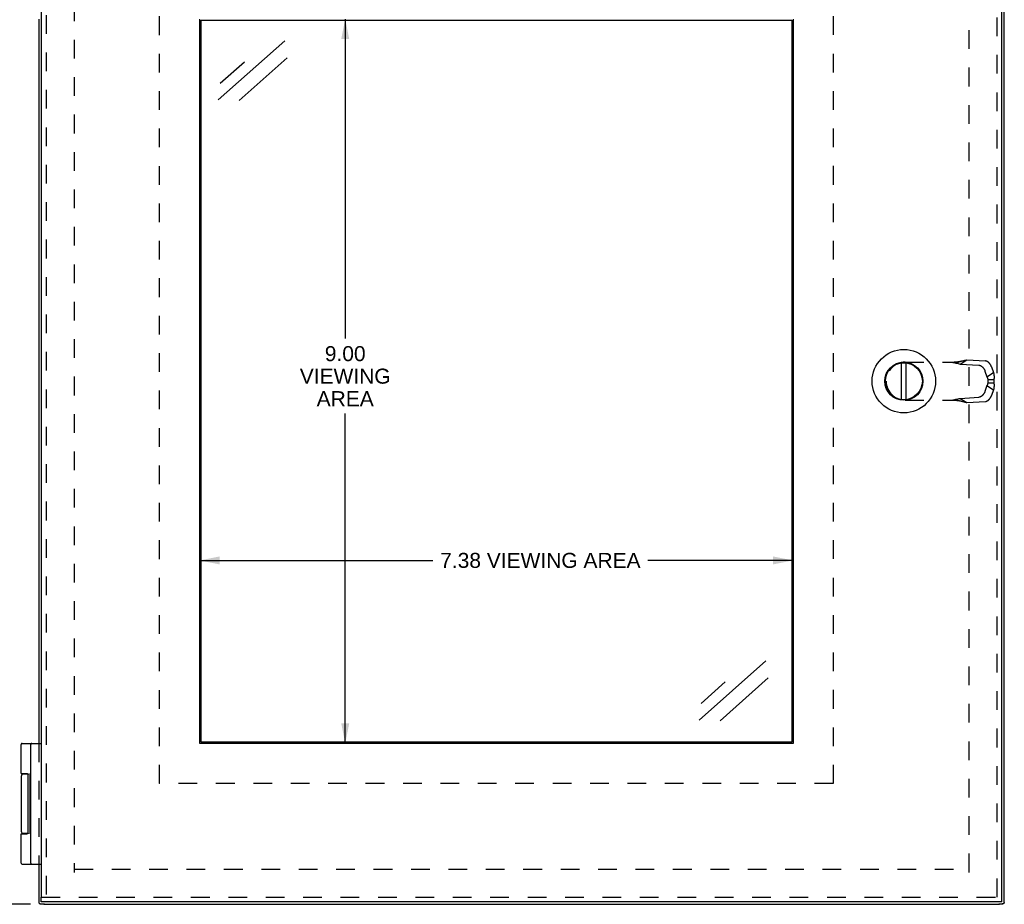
# Model space of a CAD drawing. Header units: inches. Extents: x 0 to 42.3, y 0 to 27.4.
# Tile 4 of 10: x 7.1 to 19.3, y 7.1 to 18.1. Entities that reach past the tile are written whole.
import ezdxf

# ---------------------------------------------------------------- set-up
doc = ezdxf.new("R2010")
doc.units = ezdxf.units.IN
doc.header["$LTSCALE"] = 2.325389
doc.header["$MEASUREMENT"] = 0
doc.linetypes.add('HIDDEN', pattern=[0.2, 0.1, -0.1])
doc.layers.get('0').update_dxf_attribs({"linetype": 'CONTINUOUS'})
for name, color, linetype in [('DEFAULT_2', 8, 'HIDDEN'), ('DIMENSIONS', 7, 'CONTINUOUS'), ('DOOR_ASSEMBLY', 7, 'CONTINUOUS')]:
    doc.layers.add(name, color=color, linetype=linetype)
doc.styles.get("Standard").update_dxf_attribs({"font": 'arial.ttf'})
doc.dimstyles.new('DIMSTYLE_1', dxfattribs={"dimtxt": 0.186528, "dimasz": 0.248705, "dimexe": 0.09, "dimexo": 0.07, "dimgap": 0.0375, "dimtad": 0, "dimtih": 1, "dimtoh": 1, "dimzin": 4, "dimdsep": 46, "dimtxsty": 'Standard', "dimblk": '_FILLED', "dimblk1": '_FILLED', "dimblk2": '_FILLED', "dimcen": 0.09, "dimazin": 1, "dimtfac": 1, "dimtdec": 3, "dimtofl": 0, "dimtmove": 0, "dimatfit": 3, "dimldrblk": '_FILLED', "dimfxl": 0, "dimtolj": 1, "dimtzin": 4, "dimarcsym": 0})
doc.dimstyles.new('DIMSTYLE_3', dxfattribs={"dimtxt": 0.211399, "dimasz": 0.248705, "dimexe": 0.09, "dimexo": 0.07, "dimgap": 0.0425, "dimtad": 0, "dimtih": 1, "dimtoh": 1, "dimzin": 4, "dimdsep": 46, "dimtxsty": 'Standard', "dimblk": '_FILLED', "dimblk1": '_FILLED', "dimblk2": '_FILLED', "dimcen": 0.09, "dimazin": 1, "dimtfac": 1, "dimtdec": 3, "dimtofl": 0, "dimtmove": 0, "dimatfit": 3, "dimldrblk": '_FILLED', "dimfxl": 0, "dimtolj": 1, "dimtzin": 4, "dimarcsym": 0})

# ---------------------------------------------------------------- blocks, each defined once
blk = doc.blocks.new('_FILLED')
at = {"color": 0, "linetype": 'ByBlock'}
blk.add_solid([(0, 0), (-1, 0.2), (-1, -0.2)], dxfattribs=at)
blk = doc.blocks.new('*D6')
at = {"layer": 'DIMENSIONS', "color": 2, "linetype": 'Continuous'}
for p, q in [((7.2, 20.097), (6.38, 20.097)), ((6.604, 20.097), (6.604, 13.808)), ((6.604, 7.097), (6.604, 13.386)), ((7.2, 7.097), (6.38, 7.097))]:
    blk.add_line(p, q, dxfattribs=at)
at = {"layer": 'DIMENSIONS', "color": 2, "linetype": 'Continuous', "xscale": 0.2487046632, "yscale": 0.2487046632, "zscale": 0.2487046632}
for p, rotation in [((6.604, 20.097), 90), ((6.604, 7.097), 270)]:
    blk.add_blockref('_FILLED', p, dxfattribs=dict(at, rotation=rotation))
at = {"layer": 'DIMENSIONS', "color": 2, "linetype": 'Continuous', "insert": (6.604, 13.703), "char_height": 0.2114, "width": 0.73872, "attachment_point": 2, "line_spacing_factor": 0.9}
blk.add_mtext('13.00', dxfattribs=at)
blk = doc.blocks.new('*D7')
at = {"layer": 'DIMENSIONS', "color": 2, "linetype": 'Continuous'}
for p, q in [((11.112, 18.097), (11.112, 14.127)), ((11.112, 9.097), (11.112, 13.194))]:
    blk.add_line(p, q, dxfattribs=at)
at = {"layer": 'DIMENSIONS', "color": 2, "linetype": 'Continuous', "xscale": 0.2487046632, "yscale": 0.2487046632, "zscale": 0.2487046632}
for p, rotation in [((11.112, 18.097), 90), ((11.112, 9.097), 270)]:
    blk.add_blockref('_FILLED', p, dxfattribs=dict(at, rotation=rotation))
at = {"layer": 'DIMENSIONS', "color": 2, "linetype": 'Continuous', "insert": (11.112, 14.033), "char_height": 0.1865, "width": 1.1268, "attachment_point": 2, "line_spacing_factor": 0.9}
blk.add_mtext('9.00\\PVIEWING\\PAREA', dxfattribs=at)
blk = doc.blocks.new('*D8')
at = {"layer": 'DIMENSIONS', "color": 2, "linetype": 'Continuous'}
for p, q in [((9.304, 11.37), (12.202, 11.37)), ((16.679, 11.37), (14.874, 11.37))]:
    blk.add_line(p, q, dxfattribs=at)
at = {"layer": 'DIMENSIONS', "color": 2, "linetype": 'Continuous', "xscale": 0.2487046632, "yscale": 0.2487046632, "zscale": 0.2487046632, "rotation": 180}
blk.add_blockref('_FILLED', (9.304, 11.37), dxfattribs=at)
at = {"layer": 'DIMENSIONS', "color": 2, "linetype": 'Continuous', "xscale": 0.2487046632, "yscale": 0.2487046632, "zscale": 0.2487046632}
blk.add_blockref('_FILLED', (16.679, 11.37), dxfattribs=at)
at = {"layer": 'DIMENSIONS', "color": 2, "linetype": 'Continuous', "insert": (13.538, 11.464), "char_height": 0.18653, "width": 2.48589, "attachment_point": 2, "line_spacing_factor": 0.9}
blk.add_mtext('7.38 VIEWING AREA', dxfattribs=at)

msp = doc.modelspace()

# ---------------------------------------------------------------- linework, layer by layer
at = {"color": 3, "linetype": 'Continuous'}
for p, q in [((19.3049, 7.118), (19.3049, 20.076)), ((7.3049, 18.097), (7.3049, 9.097)), ((7.3049, 7.597), (7.3049, 7.118)), ((7.3649, 7.097), (19.2449, 7.097))]:
    msp.add_line(p, q, dxfattribs=at)
at = {"color": 7, "linetype": 'Continuous'}
for p, q in [((7.3217, 7.1019), (7.3733, 7.1019)), ((7.3649, 7.097), (7.3649, 7.1019)), ((7.3741, 7.097), (7.3741, 7.1019)), ((19.2356, 7.097), (19.2356, 7.1019)), ((19.2365, 7.1019), (19.288, 7.1019)), ((19.2449, 7.097), (19.2449, 7.1019))]:
    msp.add_line(p, q, dxfattribs=at)
at = {"color": 3, "linetype": 'Continuous'}
for points in [[(7.3129, 7.1069), (7.3116, 7.109), (7.3104, 7.1108), (7.3092, 7.1125), (7.3081, 7.1139), (7.3072, 7.1152), (7.3064, 7.1162), (7.3057, 7.117), (7.3052, 7.1176), (7.305, 7.1179), (7.3049, 7.118)], [(7.3129, 7.1069), (7.3138, 7.1057), (7.3147, 7.1046), (7.3158, 7.1037), (7.3171, 7.1029), (7.3184, 7.1024), (7.3199, 7.102), (7.3214, 7.1019), (7.3217, 7.1019)], [(7.3217, 7.1019), (7.3231, 7.1019), (7.3248, 7.1022), (7.3265, 7.1027), (7.3282, 7.1035), (7.3298, 7.1043), (7.3314, 7.1054), (7.333, 7.1066)], [(19.288, 7.1019), (19.2866, 7.1019), (19.285, 7.1022), (19.2832, 7.1027), (19.2815, 7.1035), (19.2799, 7.1043), (19.2783, 7.1054), (19.2768, 7.1066)], [(19.2968, 7.1069), (19.296, 7.1057), (19.295, 7.1046), (19.2939, 7.1037), (19.2927, 7.1029), (19.2913, 7.1024), (19.2898, 7.102), (19.2883, 7.1019), (19.288, 7.1019)], [(19.2993, 7.1107), (19.2989, 7.1101), (19.2985, 7.1095), (19.2981, 7.1088), (19.2977, 7.1082), (19.2973, 7.1076), (19.2968, 7.1069)], [(19.3016, 7.1139), (19.3013, 7.1134), (19.3009, 7.1129), (19.3005, 7.1123), (19.3002, 7.1118), (19.2997, 7.1113), (19.2993, 7.1107)], [(19.3037, 7.1166), (19.3034, 7.1161), (19.3031, 7.1157), (19.3028, 7.1153), (19.3024, 7.1148), (19.302, 7.1144), (19.3016, 7.1139)], [(19.3047, 7.1178), (19.3045, 7.1176), (19.3044, 7.1174), (19.3043, 7.1172), (19.3041, 7.117), (19.3039, 7.1168), (19.3037, 7.1166)], [(19.3049, 7.118), (19.3049, 7.118), (19.3048, 7.1179), (19.3048, 7.1179), (19.3048, 7.1179), (19.3047, 7.1178), (19.3047, 7.1178)]]:
    msp.add_lwpolyline(points, dxfattribs=at)
at = {"layer": 'DEFAULT_2', "color": 8, "linetype": 'HIDDEN'}
for p, q in [((7.7425, 19.7), (7.7425, 7.494)), ((18.8672, 7.494), (18.8672, 19.7)), ((7.3049, 9.097), (7.3049, 7.597)), ((7.7449, 7.5347), (18.8649, 7.5347))]:
    msp.add_line(p, q, dxfattribs=at)
at = {"layer": 'DIMENSIONS', "color": 7, "linetype": 'Continuous'}
for p, q in [((9.5342, 17.0924), (10.3608, 17.8271)), ((9.5592, 17.3006), (9.859, 17.5671)), ((10.392, 17.617), (9.794, 17.0854)), ((15.5119, 9.3858), (16.3385, 10.1205)), ((15.5369, 9.594), (15.8367, 9.8605)), ((16.3697, 9.9105), (15.7716, 9.3788))]:
    msp.add_line(p, q, dxfattribs=at)
at = {"layer": 'DOOR_ASSEMBLY', "color": 3, "linetype": 'Continuous'}
for p, q in [((7.3343, 20.007), (7.3343, 7.187)), ((19.2743, 7.187), (19.2743, 20.007)), ((9.3043, 9.097), (9.3043, 18.097)), ((16.6793, 18.097), (16.6793, 9.097)), ((16.6793, 9.097), (9.3043, 9.097)), ((19.2743, 7.127), (7.3343, 7.127))]:
    msp.add_line(p, q, dxfattribs=at)
at = {"layer": 'DOOR_ASSEMBLY', "color": 8, "linetype": 'HIDDEN'}
for p, q in [((7.3943, 20.007), (7.3943, 7.187)), ((19.2143, 7.187), (19.2143, 20.007)), ((8.8043, 8.597), (8.8043, 18.597)), ((17.1793, 18.597), (17.1793, 8.597)), ((18.0723, 13.8332), (18.7253, 13.8332)), ((18.7559, 13.8103), (18.8375, 13.862)), ((18.8375, 13.862), (19.0702, 13.8488)), ((18.7559, 13.8103), (18.9886, 13.797)), ((19.0645, 13.7234), (19.0891, 13.652)), ((19.146, 13.7752), (19.1707, 13.7037)), ((17.8363, 13.5972), (17.8363, 13.5968)), ((19.0891, 13.652), (19.1707, 13.7037)), ((19.1, 13.6191), (19.1758, 13.6191)), ((19.1, 13.6191), (19.1, 13.5749)), ((19.1758, 13.6191), (19.1758, 13.5749)), ((19.0891, 13.5421), (19.0645, 13.4706)), ((19.0891, 13.5421), (19.1707, 13.4904)), ((19.1, 13.5749), (19.1758, 13.5749)), ((19.1707, 13.4904), (19.146, 13.4189)), ((18.0723, 13.3608), (18.7253, 13.3608)), ((18.7559, 13.3838), (18.9886, 13.397)), ((18.7559, 13.3838), (18.8375, 13.3321)), ((18.7602, 13.3518), (18.7732, 13.3484)), ((18.7732, 13.3484), (18.7849, 13.3453)), ((18.8375, 13.3321), (19.0702, 13.3453)), ((17.1793, 8.597), (8.8043, 8.597)), ((7.3343, 7.187), (19.2743, 7.187))]:
    msp.add_line(p, q, dxfattribs=at)
at = {"layer": 'DOOR_ASSEMBLY', "color": 7, "linetype": 'Continuous'}
for p, q in [((9.3199, 9.1126), (9.3199, 18.0814)), ((9.3199, 18.0814), (16.6636, 18.0814)), ((16.6636, 18.0814), (16.6636, 9.1126)), ((18.0266, 13.369), (18.0266, 13.8251)), ((18.0861, 13.369), (18.0861, 13.8251)), ((7.0845, 8.722), (7.0845, 9.084)), ((7.0975, 9.097), (7.3343, 9.097)), ((7.2043, 7.61), (7.2043, 9.084)), ((16.6636, 9.1126), (9.3199, 9.1126)), ((7.1145, 8.717), (7.1684, 8.717)), ((7.164, 8.7205), (7.164, 8.717)), ((7.17, 7.982), (7.17, 8.712)), ((7.1943, 7.9738), (7.1943, 8.723)), ((7.2043, 8.723), (7.1943, 8.723)), ((7.2043, 8.7176), (7.1943, 8.7176)), ((7.0845, 8.687), (7.0845, 8.007)), ((7.2043, 8.6196), (7.1943, 8.6196)), ((7.2043, 8.4716), (7.1943, 8.4716)), ((7.2043, 8.2366), (7.1943, 8.2366)), ((7.2043, 8.2221), (7.1943, 8.2221)), ((7.0845, 7.61), (7.0845, 7.972)), ((7.0845, 7.972), (7.1544, 7.972)), ((7.1684, 7.977), (7.1145, 7.977)), ((7.164, 7.977), (7.164, 7.9735)), ((7.2043, 7.9738), (7.1943, 7.9738)), ((7.0975, 7.597), (7.3343, 7.597)), ((7.3343, 7.127), (7.3343, 7.187)), ((19.2743, 7.127), (19.2743, 7.187))]:
    msp.add_line(p, q, dxfattribs=at)
at = {"layer": 'DOOR_ASSEMBLY', "color": 8, "linetype": 'HIDDEN'}
for points in [[(18.6494, 13.8332), (18.6632, 13.8305), (18.6769, 13.8277), (18.6905, 13.825), (18.7039, 13.8221), (18.7171, 13.8193), (18.7302, 13.8163), (18.7432, 13.8133), (18.7559, 13.8103)], [(18.7732, 13.8457), (18.7669, 13.8441), (18.7603, 13.8425), (18.7536, 13.841), (18.747, 13.8397), (18.7403, 13.8385), (18.7336, 13.8374), (18.7269, 13.8364), (18.7202, 13.8356), (18.7135, 13.8349), (18.7068, 13.8343), (18.7, 13.8338), (18.6933, 13.8335), (18.6866, 13.8333), (18.6803, 13.8332)], [(18.7253, 13.8332), (18.7342, 13.8355), (18.743, 13.8378), (18.7517, 13.84), (18.7602, 13.8423), (18.7849, 13.8488)], [(18.7849, 13.8488), (18.7929, 13.8509), (18.8007, 13.8529), (18.8083, 13.8549), (18.8158, 13.8568), (18.8232, 13.8586), (18.8304, 13.8603), (18.8375, 13.862)], [(19.146, 13.7752), (19.1452, 13.7774), (19.1443, 13.7796), (19.1434, 13.7818), (19.1425, 13.784), (19.1415, 13.7863), (19.1405, 13.7885), (19.1394, 13.7907), (19.1383, 13.7928), (19.1371, 13.795), (19.1359, 13.7971), (19.1347, 13.7993), (19.1334, 13.8014), (19.132, 13.8035), (19.1307, 13.8055), (19.1293, 13.8076), (19.1279, 13.8096), (19.1264, 13.8115), (19.1249, 13.8135), (19.1234, 13.8154), (19.1218, 13.8173), (19.1202, 13.8191), (19.1186, 13.8209), (19.117, 13.8226), (19.1153, 13.8243), (19.1137, 13.826), (19.112, 13.8276), (19.1103, 13.8292), (19.1085, 13.8307), (19.1068, 13.8321), (19.105, 13.8335), (19.1033, 13.8349), (19.1015, 13.8362), (19.0997, 13.8374), (19.0979, 13.8386), (19.0962, 13.8397), (19.0944, 13.8408), (19.0926, 13.8418), (19.0908, 13.8427), (19.089, 13.8436), (19.0872, 13.8444), (19.0855, 13.8451), (19.0837, 13.8458), (19.082, 13.8464), (19.0802, 13.847), (19.0785, 13.8474), (19.0768, 13.8478), (19.0751, 13.8482), (19.0734, 13.8484), (19.0718, 13.8486), (19.0702, 13.8488)], [(18.9886, 13.797), (18.9903, 13.7969), (18.9919, 13.7967), (18.9936, 13.7965), (18.9953, 13.7961), (18.997, 13.7957), (18.9987, 13.7952), (19.0004, 13.7947), (19.0022, 13.7941), (19.004, 13.7934), (19.0057, 13.7927), (19.0075, 13.7919), (19.0093, 13.791), (19.0111, 13.7901), (19.0129, 13.7891), (19.0146, 13.788), (19.0164, 13.7869), (19.0182, 13.7857), (19.02, 13.7845), (19.0218, 13.7832), (19.0235, 13.7818), (19.0253, 13.7804), (19.027, 13.779), (19.0287, 13.7775), (19.0304, 13.7759), (19.0321, 13.7743), (19.0338, 13.7726), (19.0355, 13.7709), (19.0371, 13.7692), (19.0387, 13.7674), (19.0403, 13.7656), (19.0418, 13.7637), (19.0434, 13.7618), (19.0449, 13.7598), (19.0463, 13.7579), (19.0478, 13.7559), (19.0492, 13.7538), (19.0505, 13.7518), (19.0519, 13.7497), (19.0531, 13.7476), (19.0544, 13.7454), (19.0556, 13.7433), (19.0568, 13.7411), (19.0579, 13.7389), (19.059, 13.7367), (19.06, 13.7345), (19.061, 13.7323), (19.0619, 13.7301), (19.0628, 13.7279), (19.0637, 13.7257), (19.0645, 13.7234)], [(19.0891, 13.652), (19.0902, 13.6497), (19.0913, 13.6475), (19.0923, 13.6452), (19.0932, 13.6429), (19.0941, 13.6406), (19.095, 13.6383), (19.0958, 13.6359), (19.0965, 13.6336), (19.0972, 13.6312), (19.0979, 13.6288), (19.0985, 13.6264), (19.099, 13.624), (19.0995, 13.6216), (19.1, 13.6191)], [(19.1707, 13.7037), (19.1716, 13.6997), (19.1725, 13.6957), (19.1733, 13.6917), (19.174, 13.6877), (19.1747, 13.6836), (19.1752, 13.6794), (19.1757, 13.6753), (19.1762, 13.6711), (19.1765, 13.6668), (19.1768, 13.6626), (19.1771, 13.6583), (19.1772, 13.654), (19.1773, 13.6497), (19.1773, 13.6454), (19.1772, 13.641), (19.1771, 13.6366), (19.1769, 13.6323), (19.1766, 13.6279), (19.1763, 13.6235), (19.1758, 13.6191)], [(19.0645, 13.4706), (19.0637, 13.4684), (19.0628, 13.4661), (19.0619, 13.4639), (19.061, 13.4617), (19.06, 13.4595), (19.059, 13.4573), (19.0579, 13.4551), (19.0568, 13.4529), (19.0556, 13.4508), (19.0544, 13.4486), (19.0531, 13.4465), (19.0519, 13.4444), (19.0505, 13.4423), (19.0492, 13.4402), (19.0478, 13.4382), (19.0463, 13.4362), (19.0449, 13.4342), (19.0434, 13.4323), (19.0418, 13.4304), (19.0403, 13.4285), (19.0387, 13.4267), (19.0371, 13.4249), (19.0355, 13.4231), (19.0338, 13.4214), (19.0321, 13.4198), (19.0304, 13.4181), (19.0287, 13.4166), (19.027, 13.4151), (19.0253, 13.4136), (19.0235, 13.4122), (19.0218, 13.4109), (19.02, 13.4096), (19.0182, 13.4083), (19.0164, 13.4071), (19.0146, 13.406), (19.0129, 13.405), (19.0111, 13.404), (19.0093, 13.403), (19.0075, 13.4022), (19.0057, 13.4014), (19.004, 13.4006), (19.0022, 13.3999), (19.0004, 13.3993), (18.9987, 13.3988), (18.997, 13.3983), (18.9953, 13.3979), (18.9936, 13.3976), (18.9919, 13.3973), (18.9903, 13.3971), (18.9886, 13.397)], [(19.1, 13.5749), (19.0995, 13.5725), (19.099, 13.5701), (19.0985, 13.5677), (19.0979, 13.5653), (19.0972, 13.5629), (19.0965, 13.5605), (19.0958, 13.5581), (19.095, 13.5557), (19.0941, 13.5534), (19.0932, 13.5511), (19.0923, 13.5488), (19.0913, 13.5465), (19.0902, 13.5443), (19.0891, 13.5421)], [(19.1758, 13.5749), (19.1763, 13.57), (19.1767, 13.5652), (19.1769, 13.5603), (19.1771, 13.5555), (19.1773, 13.5506), (19.1773, 13.5458), (19.1772, 13.541), (19.1771, 13.5362), (19.1768, 13.5315), (19.1765, 13.5267), (19.1761, 13.522), (19.1756, 13.5174), (19.175, 13.5128), (19.1743, 13.5082), (19.1735, 13.5037), (19.1727, 13.4992), (19.1717, 13.4947), (19.1707, 13.4904)], [(18.6494, 13.3608), (18.6632, 13.3636), (18.6769, 13.3663), (18.6905, 13.3691), (18.7039, 13.3719), (18.7171, 13.3748), (18.7302, 13.3777), (18.7432, 13.3807), (18.7559, 13.3838)], [(18.6803, 13.3608), (18.6866, 13.3608), (18.6933, 13.3606), (18.7, 13.3602), (18.7068, 13.3598), (18.7135, 13.3592), (18.7202, 13.3585), (18.7269, 13.3576), (18.7336, 13.3566), (18.7403, 13.3556), (18.747, 13.3543), (18.7536, 13.353), (18.7603, 13.3515), (18.7669, 13.35), (18.7732, 13.3484)], [(18.7253, 13.3608), (18.7342, 13.3585), (18.743, 13.3563), (18.7517, 13.354), (18.7602, 13.3518)], [(18.7849, 13.3453), (18.7929, 13.3432), (18.8007, 13.3411), (18.8083, 13.3392), (18.8158, 13.3373), (18.8232, 13.3355), (18.8304, 13.3337), (18.8375, 13.3321)], [(19.0702, 13.3453), (19.0718, 13.3454), (19.0734, 13.3456), (19.0751, 13.3459), (19.0768, 13.3462), (19.0785, 13.3466), (19.0802, 13.3471), (19.082, 13.3476), (19.0837, 13.3482), (19.0855, 13.3489), (19.0872, 13.3496), (19.089, 13.3504), (19.0908, 13.3513), (19.0926, 13.3522), (19.0944, 13.3532), (19.0962, 13.3543), (19.0979, 13.3554), (19.0997, 13.3566), (19.1015, 13.3578), (19.1033, 13.3591), (19.105, 13.3605), (19.1068, 13.3619), (19.1085, 13.3634), (19.1103, 13.3649), (19.112, 13.3664), (19.1137, 13.368), (19.1153, 13.3697), (19.117, 13.3714), (19.1186, 13.3732), (19.1202, 13.3749), (19.1218, 13.3768), (19.1234, 13.3786), (19.1249, 13.3805), (19.1264, 13.3825), (19.1279, 13.3845), (19.1293, 13.3865), (19.1307, 13.3885), (19.132, 13.3906), (19.1334, 13.3927), (19.1347, 13.3948), (19.1359, 13.3969), (19.1371, 13.399), (19.1383, 13.4012), (19.1394, 13.4034), (19.1405, 13.4056), (19.1415, 13.4078), (19.1425, 13.41), (19.1434, 13.4122), (19.1443, 13.4144), (19.1452, 13.4167), (19.146, 13.4189)]]:
    msp.add_lwpolyline(points, dxfattribs=at)
at = {"layer": 'DOOR_ASSEMBLY', "color": 7, "linetype": 'Continuous'}
for points in [[(7.0845, 8.722), (7.1544, 8.722), (7.155, 8.722), (7.1555, 8.722), (7.1561, 8.722), (7.1567, 8.7219), (7.1572, 8.7219), (7.1578, 8.7219), (7.1583, 8.7218), (7.1587, 8.7218), (7.1592, 8.7217), (7.1596, 8.7217), (7.1601, 8.7216), (7.1605, 8.7215), (7.1608, 8.7214), (7.1612, 8.7214), (7.1616, 8.7213), (7.1619, 8.7212), (7.1622, 8.7211), (7.1625, 8.721), (7.1628, 8.7209), (7.1631, 8.7208), (7.1634, 8.7207), (7.1637, 8.7206), (7.1639, 8.7205), (7.1642, 8.7204), (7.1644, 8.7203), (7.1646, 8.7202), (7.1649, 8.7201), (7.1651, 8.72), (7.1653, 8.7199), (7.1655, 8.7197), (7.1657, 8.7196), (7.1658, 8.7195), (7.166, 8.7194), (7.1662, 8.7193), (7.1664, 8.7192), (7.1665, 8.719), (7.1667, 8.7189), (7.1668, 8.7188), (7.167, 8.7187), (7.1671, 8.7185), (7.1672, 8.7184), (7.1674, 8.7183), (7.1675, 8.7182), (7.1676, 8.7181), (7.1677, 8.7179), (7.1678, 8.7178), (7.1679, 8.7177), (7.168, 8.7176), (7.1681, 8.7174), (7.1682, 8.7173), (7.1683, 8.7172), (7.1684, 8.7171), (7.1685, 8.717), (7.1686, 8.7168), (7.1686, 8.7167), (7.1687, 8.7166), (7.1688, 8.7165), (7.1689, 8.7164), (7.1689, 8.7162), (7.169, 8.7161), (7.169, 8.716), (7.1691, 8.7159), (7.1692, 8.7158), (7.1692, 8.7156), (7.1693, 8.7155), (7.1693, 8.7154), (7.1694, 8.7153), (7.1694, 8.7152), (7.1695, 8.7151), (7.1695, 8.715), (7.1695, 8.7148), (7.1696, 8.7147), (7.1696, 8.7146), (7.1696, 8.7145), (7.1697, 8.7144), (7.1697, 8.7143), (7.1697, 8.7142), (7.1698, 8.7141), (7.1698, 8.714), (7.1698, 8.7138), (7.1698, 8.7137), (7.1698, 8.7136), (7.1699, 8.7135), (7.1699, 8.7134), (7.1699, 8.7133), (7.1699, 8.7132), (7.1699, 8.7131), (7.1699, 8.713), (7.17, 8.7129), (7.17, 8.7128), (7.17, 8.7127), (7.17, 8.7126), (7.17, 8.7124), (7.17, 8.7123), (7.17, 8.7122), (7.17, 8.7121), (7.17, 8.712)], [(7.17, 7.982), (7.17, 7.9819), (7.17, 7.9818), (7.17, 7.9817), (7.17, 7.9816), (7.17, 7.9815), (7.17, 7.9814), (7.17, 7.9813), (7.17, 7.9812), (7.1699, 7.9811), (7.1699, 7.981), (7.1699, 7.9808), (7.1699, 7.9807), (7.1699, 7.9806), (7.1699, 7.9805), (7.1698, 7.9804), (7.1698, 7.9803), (7.1698, 7.9802), (7.1698, 7.9801), (7.1698, 7.98), (7.1697, 7.9799), (7.1697, 7.9798), (7.1697, 7.9796), (7.1696, 7.9795), (7.1696, 7.9794), (7.1696, 7.9793), (7.1695, 7.9792), (7.1695, 7.9791), (7.1695, 7.979), (7.1694, 7.9788), (7.1694, 7.9787), (7.1693, 7.9786), (7.1693, 7.9785), (7.1692, 7.9784), (7.1692, 7.9783), (7.1691, 7.9782), (7.169, 7.978), (7.169, 7.9779), (7.1689, 7.9778), (7.1689, 7.9777), (7.1688, 7.9776), (7.1687, 7.9774), (7.1686, 7.9773), (7.1686, 7.9772), (7.1685, 7.9771), (7.1684, 7.977), (7.1683, 7.9768), (7.1682, 7.9767), (7.1681, 7.9766), (7.168, 7.9765), (7.1679, 7.9763), (7.1678, 7.9762), (7.1677, 7.9761), (7.1676, 7.976), (7.1675, 7.9759), (7.1674, 7.9757), (7.1672, 7.9756), (7.1671, 7.9755), (7.167, 7.9754), (7.1668, 7.9752), (7.1667, 7.9751), (7.1665, 7.975), (7.1664, 7.9749), (7.1662, 7.9748), (7.166, 7.9746), (7.1658, 7.9745), (7.1657, 7.9744), (7.1655, 7.9743), (7.1653, 7.9742), (7.1651, 7.9741), (7.1649, 7.9739), (7.1646, 7.9738), (7.1644, 7.9737), (7.1642, 7.9736), (7.1639, 7.9735), (7.1637, 7.9734), (7.1634, 7.9733), (7.1631, 7.9732), (7.1628, 7.9731), (7.1625, 7.973), (7.1622, 7.9729), (7.1619, 7.9728), (7.1616, 7.9728), (7.1612, 7.9727), (7.1608, 7.9726), (7.1605, 7.9725), (7.1601, 7.9724), (7.1596, 7.9724), (7.1592, 7.9723), (7.1587, 7.9723), (7.1583, 7.9722), (7.1578, 7.9722), (7.1572, 7.9721), (7.1567, 7.9721), (7.1561, 7.9721), (7.1555, 7.972), (7.155, 7.972), (7.1544, 7.972)]]:
    msp.add_lwpolyline(points, dxfattribs=at)
for radius in [0.3941, 0.2375, 0.23]:
    msp.add_circle((18.0563, 13.597), radius, dxfattribs=at)
at = {"layer": 'DOOR_ASSEMBLY', "color": 8, "linetype": 'HIDDEN'}
for centre, start, end in [((18.0723, 13.5972), 90, 180), ((18.0723, 13.5968), 180, 270)]:
    msp.add_arc(centre, 0.236, start, end, dxfattribs=at)
at = {"layer": 'DOOR_ASSEMBLY', "color": 7, "linetype": 'Continuous'}
for centre, radius, start, end in [((7.0975, 9.084), 0.013, 90, 180), ((7.2173, 9.084), 0.013, 90, 180), ((7.1145, 8.687), 0.03, 90, 180), ((7.1145, 8.007), 0.03, 180, 270), ((7.0975, 7.61), 0.013, 180, 270), ((7.2173, 7.61), 0.013, 180, 270)]:
    msp.add_arc(centre, radius, start, end, dxfattribs=at)

# ---------------------------------------------------------------- dimensions: what is measured, and where the dimension line sits
at = {"layer": 'DIMENSIONS', "color": 2, "linetype": 'Continuous'}
dim = msp.add_linear_dim(base=(6.604, 20.097), p1=(7.27, 7.097), p2=(7.27, 20.097), angle=90, dimstyle='DIMSTYLE_3', dxfattribs=at)
dim.commit()
dim.dimension.update_dxf_attribs({"geometry": '*D6', "text_midpoint": (6.613, 13.5958), "dimtype": 160})
for base, p1, p2, angle, text, picture, middle in [((11.1116, 9.097), (9.3043, 18.097), (9.3043, 9.097), 270, '<>\\PVIEWING\\PAREA', '*D7', (11.1116, 13.6603)), ((9.3042701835, 11.3702680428), (16.6792701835, 9.0970188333), (9.3042701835, 9.0970188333), 180, '<> VIEWING AREA', '*D8', (13.5378568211, 11.3702680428))]:
    dim = msp.add_linear_dim(base=base, p1=p1, p2=p2, angle=angle, text=text, dimstyle='DIMSTYLE_1', dxfattribs=at)
    dim.commit()
    dim.dimension.update_dxf_attribs({"geometry": picture, "text_midpoint": middle, "dimtype": 160})

doc.saveas('drawing.dxf')
